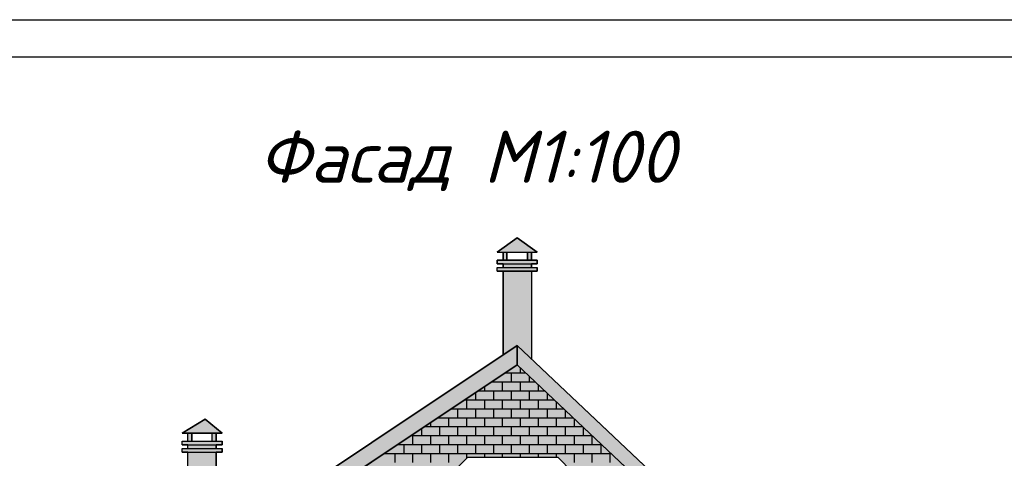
# Model space of a CAD drawing. Header units: millimetres. Extents: x 84778 to 227326, y -44398 to 146312.
# Tile 15 of 67: x 150950 to 164198, y 9106 to 15002. Entities that reach past the tile are written whole.
import ezdxf

# ---------------------------------------------------------------- set-up
doc = ezdxf.new("R2010")
doc.units = ezdxf.units.MM
doc.header["$LTSCALE"] = 10
for name, color, linetype, lineweight in [('Основная', 7, 'Continuous', 30), ('основной', 7, 'Continuous', 30), ('Тонкая', 7, 'Continuous', 25)]:
    doc.layers.add(name, color=color, linetype=linetype, lineweight=lineweight)
doc.layers.add('ОТМЫВКА', color=254, linetype='Continuous')
doc.layers.add('Отмывка 2', color=7, linetype='Continuous')
doc.styles.add('Isocpeur', font='isocpeui.ttf')

msp = doc.modelspace()

# ---------------------------------------------------------------- hatches: boundary and pattern name
at = {"layer": 'Основная', "ltscale": 1000}
for points in [[(157644.4, 12071.1), (157374.4, 11878.5), (157914.4, 11878.5)], [(153444.4, 9631.3), (153134.4, 9444.7), (153674.4, 9444.7)]]:
    msp.add_hatch(color=254, dxfattribs=at).paths.add_polyline_path(points)
at = {"layer": 'ОТМЫВКА', "ltscale": 1000}
h = msp.add_hatch(color=254, dxfattribs=at)
h.paths.add_polyline_path([(153594.4, 9186.2), (153214.4, 9186.2), (153214.4, 7669.2), (153594.4, 7922.4)])
h.paths.add_polyline_path([(153674.4, 9236.2), (153594.4, 9236.2), (153134.4, 9236.2), (153134.4, 9186.2), (153214.4, 9186.2), (153674.4, 9186.2)])
h.paths.add_polyline_path([(153594.4, 9286.2), (153214.4, 9286.2), (153214.4, 9236.2), (153594.4, 9236.2)])
h.paths.add_polyline_path([(153674.4, 9336.2), (153594.4, 9336.2), (153134.4, 9336.2), (153134.4, 9286.2), (153214.4, 9286.2), (153674.4, 9286.2)])
h.paths.add_polyline_path([(153264.4, 9444.7), (153214.4, 9444.7), (153214.4, 9336.2), (153264.4, 9336.2)])
h.paths.add_polyline_path([(153594.4, 9444.7), (153540.4, 9444.7), (153540.4, 9336.2), (153594.4, 9336.2)])
h.paths.add_polyline_path([(157834.4, 11620.1), (157914.4, 11620.1), (157914.4, 11670.1), (157834.4, 11670.1), (157834.4, 11720.1), (157914.4, 11720.1), (157914.4, 11770.1), (157834.4, 11770.1), (157834.4, 11878.5), (157784.4, 11878.5), (157784.4, 11770.1), (157504.4, 11770.1), (157504.4, 11878.5), (157454.4, 11878.5), (157454.4, 11770.1), (157374.4, 11770.1), (157374.4, 11720.1), (157454.4, 11720.1), (157454.4, 11670.1), (157374.4, 11670.1), (157374.4, 11620.1), (157454.4, 11620.1), (157454.4, 10494.6), (157644.4, 10621.3), (157834.4, 10441.9)])
h = msp.add_hatch(color=31, dxfattribs=at)
h.paths.add_polyline_path([(158464.4, 5631.2), (158664.4, 5831.2), (160774.4, 5831.2), (160974.4, 5631.2), (160974.4, 4131.2), (160774.4, 3931.2), (158664.4, 3931.2), (158464.4, 4131.2)], flags=16)
h.paths.add_polyline_path([(154534.4, 7361.3), (154734.4, 7561.3), (156844.4, 7561.3), (157044.4, 7361.3), (157044.4, 5861.3), (156844.4, 5661.3), (154734.4, 5661.3), (154534.4, 5861.3)], flags=16)
h.paths.add_polyline_path([(156779.4, 8921.3), (156979.4, 9121.3), (158189.4, 9121.3), (158389.4, 8921.3), (158389.4, 8061.3), (158189.4, 7861.3), (156979.4, 7861.3), (156779.4, 8061.3)], flags=16)
h.paths.add_polyline_path([(149998.6, 5266.3), (150034.4, 5266.2), (150034.4, 5191.2), (150074.4, 5191.2), (150074.4, 5116.2), (150114.4, 5116.2), (150114.4, 5041.2), (150164.5, 5041.2), (150164.5, 2031.3), (157644.4, 2031.3), (157644.4, 3431.3), (161524.4, 3431.3), (161524.2, 6306.2), (161574.4, 6306.2), (161574.4, 6381.2), (161614.4, 6381.2), (161614.4, 6456.2), (161654.4, 6456.3), (161654.4, 6531.3), (161694.4, 6531.3), (161694.4, 6539), (157644.4, 10361.3)])
h.paths.add_polyline_path([(153994.5, 4361.3), (154194.5, 4561.3), (156904.5, 4561.3), (157104.5, 4361.3), (157104.4, 2861.3), (156904.4, 2661.3), (154194.4, 2661.3), (153994.4, 2861.3)], flags=16)
h.paths.add_polyline_path([(152806.5, 4561.3), (153006.5, 4361.3), (153006.4, 2861.3), (152806.4, 2661.3), (150996.4, 2661.3), (150796.4, 2861.3), (150796.5, 4361.3), (150996.5, 4561.3)], flags=16)
edge = h.paths.add_edge_path(flags=0)
edge.add_line((160974.4, 4131.2), (160974.4, 5631.2))
at = {"layer": 'Отмывка 2', "ltscale": 1000}
h = msp.add_hatch(color=254, dxfattribs=at)
h.paths.add_polyline_path([(157644.4, 10361.3), (157644.4, 10621.3), (149815.5, 5404.2), (149815.5, 5144.2)])
h.paths.add_polyline_path([(157644.4, 10621.3), (157644.4, 10361.3), (161872.4, 6370.9), (161872.4, 6630.9)])

# ---------------------------------------------------------------- linework, layer by layer
at = {"lineweight": 30}
for p, q in [((143226.4, 15002.5), (227326.4, 15002.5)), ((145226.4, 14502.5), (226826.4, 14502.5))]:
    msp.add_line(p, q, dxfattribs=at)
at = {"layer": 'Основная', "ltscale": 1000}
for points in [[(149815.5, 5404.2), (157644.4, 10621.3), (157644.4, 10361.3), (149815.5, 5144.2), (149815.5, 5404.2)], [(157644.4, 10621.3), (161872.4, 6630.9), (161872.4, 6370.9), (157644.4, 10361.3)]]:
    msp.add_lwpolyline(points, dxfattribs=at)
at = {"layer": 'основной', "ltscale": 1000}
for points in [[(149815.5, 5404.2), (149815.5, 5144.2), (157644.4, 10361.3), (157644.4, 10621.3), (149815.5, 5404.2)], [(157644.4, 10621.3), (161872.4, 6630.9), (161872.4, 6370.9), (157644.4, 10361.3)]]:
    msp.add_lwpolyline(points, dxfattribs=at)
at = {"layer": 'основной', "ltscale": 50}
msp.add_lwpolyline([(149815.5, 5144.2), (157644.4, 10361.3)], dxfattribs=at)
at = {"layer": 'Тонкая', "ltscale": 1000}
for p, q in [((157485.3, 10255.2), (157756.7, 10255.2)), ((157568.9, 10134.6), (157568.9, 10255.2)), ((157689.5, 10255.2), (157689.5, 10318.6)), ((157810.2, 10134.6), (157810.2, 10204.7)), ((157207, 10013.9), (157207, 10069.8)), ((157304.2, 10134.6), (157884.5, 10134.6)), ((157327.6, 10134.6), (157327.6, 10150.2)), ((157448.2, 10013.9), (157448.2, 10134.6)), ((157689.5, 10013.9), (157689.5, 10134.6)), ((157930.9, 10013.9), (157930.9, 10090.9)), ((157086.3, 9893.3), (157086.3, 9989.4)), ((157123.2, 10013.9), (158012.3, 10013.9)), ((157327.6, 9893.3), (157327.6, 10013.9)), ((157568.9, 9893.3), (157568.9, 10013.9)), ((157810.2, 9893.3), (157810.2, 10013.9)), ((158051.5, 9893.3), (158051.5, 9977)), ((156942.1, 9893.3), (158140.2, 9893.3)), ((156965.6, 9772.6), (156965.6, 9893.3)), ((157207, 9772.6), (157207, 9893.3)), ((157448.2, 9772.6), (157448.2, 9893.3)), ((157689.5, 9772.6), (157689.5, 9893.3)), ((157930.9, 9772.6), (157930.9, 9893.3)), ((158172.1, 9772.6), (158172.1, 9863.1)), ((156761.1, 9772.6), (158268, 9772.6)), ((156845, 9652), (156845, 9772.6)), ((157086.3, 9652), (157086.3, 9772.6)), ((157327.6, 9652), (157327.6, 9772.6)), ((157568.9, 9652), (157568.9, 9772.6)), ((157810.2, 9652), (157810.2, 9772.6)), ((158051.5, 9652), (158051.5, 9772.6)), ((158292.8, 9652), (158292.8, 9749.3)), ((156483, 9531.3), (156483, 9587.4)), ((156580, 9652), (158395.9, 9652)), ((156603.7, 9652), (156603.7, 9667.8)), ((156724.4, 9531.3), (156724.4, 9652)), ((156965.6, 9531.3), (156965.6, 9652)), ((157207, 9531.3), (157207, 9652)), ((157448.2, 9531.3), (157448.2, 9652)), ((157689.5, 9531.3), (157689.5, 9652)), ((157930.9, 9531.3), (157930.9, 9652)), ((158172.1, 9531.3), (158172.1, 9652)), ((158413.5, 9531.3), (158413.5, 9635.4)), ((156217.9, 9410.7), (158651.5, 9410.7)), ((156241.8, 9290), (156241.8, 9410.7)), ((156362.4, 9410.7), (156362.4, 9507)), ((156399, 9531.3), (158523.7, 9531.3)), ((156483, 9290), (156483, 9410.7)), ((156603.7, 9410.7), (156603.7, 9531.3)), ((156724.4, 9290), (156724.4, 9410.7)), ((156845, 9410.7), (156845, 9531.3)), ((156965.6, 9290), (156965.6, 9410.7)), ((157086.3, 9410.7), (157086.3, 9531.3)), ((157207, 9290), (157207, 9410.7)), ((157327.6, 9410.7), (157327.6, 9531.3)), ((157448.2, 9290), (157448.2, 9410.7)), ((157568.9, 9410.7), (157568.9, 9531.3)), ((157689.5, 9290), (157689.5, 9410.7)), ((157810.2, 9410.7), (157810.2, 9531.3)), ((157930.9, 9290), (157930.9, 9410.7)), ((158051.5, 9410.7), (158051.5, 9531.3)), ((158172.1, 9290), (158172.1, 9410.7)), ((158292.8, 9410.7), (158292.8, 9531.3)), ((158413.5, 9290), (158413.5, 9410.7)), ((158534.1, 9410.7), (158534.1, 9521.5)), ((158654.8, 9290), (158654.8, 9407.7)), ((156036.9, 9290), (158779.4, 9290)), ((156121.1, 9169.4), (156121.1, 9290)), ((156362.4, 9169.4), (156362.4, 9290)), ((156603.7, 9169.4), (156603.7, 9290)), ((156845, 9169.4), (156845, 9290)), ((157086.3, 9169.4), (157086.3, 9290)), ((157327.6, 9169.4), (157327.6, 9290)), ((157568.9, 9169.4), (157568.9, 9290)), ((157810.2, 9169.4), (157810.2, 9290)), ((158051.5, 9169.4), (158051.5, 9290)), ((158292.8, 9169.4), (158292.8, 9290)), ((158534.1, 9169.4), (158534.1, 9290)), ((158775.4, 9169.4), (158775.4, 9290)), ((155855.8, 9169.4), (158907.2, 9169.4)), ((155879.8, 9169.4), (155879.8, 9185.4)), ((156000.5, 9048.7), (156000.5, 9169.4)), ((156241.8, 9048.7), (156241.8, 9169.4)), ((156483, 9048.7), (156483, 9169.4)), ((156724.4, 9048.7), (156724.4, 9169.4)), ((156965.6, 9107.6), (156965.6, 9169.4)), ((157207, 9121.3), (157207, 9169.4)), ((157448.2, 9121.3), (157448.2, 9169.4)), ((157689.5, 9121.3), (157689.5, 9169.4)), ((157930.9, 9121.3), (157930.9, 9169.4)), ((158172.1, 9121.3), (158172.1, 9169.4)), ((158413.5, 9048.7), (158413.5, 9169.4)), ((158654.8, 9048.7), (158654.8, 9169.4)), ((158896, 9048.7), (158896, 9169.4))]:
    msp.add_line(p, q, dxfattribs=at)
at = {"layer": 'Тонкая', "linetype": 'Continuous', "ltscale": 1000}
msp.add_line((156979.4, 9121.3), (158189.4, 9121.3), dxfattribs=at)
for points in [[(157374.4, 11878.5), (157644.4, 12071.1), (157914.4, 11878.5)], [(150164.4, 2031.3), (150164.5, 5041.2), (150114.4, 5041.2), (150114.4, 5116.2), (150074.4, 5116.2), (150074.4, 5191.2), (150034.4, 5191.2), (150034.4, 5266.2), (149998.6, 5266.3), (157644.4, 10361.3), (161694.4, 6539), (161694.4, 6531.3), (161654.4, 6531.3), (161654.4, 6456.2), (161614.4, 6456.2), (161614.4, 6381.2), (161574.4, 6381.2), (161574.4, 6306.2), (161524.4, 6306.2), (161524.4, 3431.3), (157644.4, 3431.3), (157644.4, 2031.3), (150164.4, 2031.3)], [(153134.4, 9444.7), (153444.4, 9631.3), (153674.4, 9444.7)], [(156779.4, 8921.3), (156979.4, 9121.3), (158189.4, 9121.3), (158389.4, 8921.3), (158389.4, 8061.3), (158189.4, 7861.3), (156979.4, 7861.3), (156779.4, 8061.3), (156779.4, 8921.3)]]:
    msp.add_lwpolyline(points, dxfattribs=at)
at = {"layer": 'Тонкая', "ltscale": 1000}
for points in [[(157374.4, 11878.5), (157914.4, 11878.5), (157644.4, 12071.1), (157374.4, 11878.5)], [(157374.4, 11878.5), (157914.4, 11878.5), (157644.4, 12071.1), (157374.4, 11878.5)], [(157454.4, 10494.6), (157454.4, 11620.1), (157374.4, 11620.1), (157374.4, 11670.1), (157454.4, 11670.1), (157454.4, 11720.1), (157374.4, 11720.1), (157374.4, 11770.1), (157454.4, 11770.1), (157454.4, 11878.5), (157504.4, 11878.5), (157504.4, 11770.1), (157784.4, 11770.1), (157784.4, 11878.5), (157834.4, 11878.5), (157834.4, 11770.1), (157914.4, 11770.1), (157914.4, 11720.1), (157834.4, 11720.1), (157834.4, 11670.1), (157914.4, 11670.1), (157914.4, 11620.1), (157834.4, 11620.1), (157834.4, 10441.9)], [(157454.4, 11878.5), (157454.4, 11770.1)], [(157504.4, 11878.5), (157504.4, 11770.1)], [(157784.4, 11878.5), (157784.4, 11770.1)], [(157834.4, 11878.5), (157834.4, 11770.1)], [(157374.4, 11770.1), (157374.4, 11720.1), (157914.4, 11720.1), (157914.4, 11770.1), (157374.4, 11770.1)], [(157374.4, 11670.1), (157914.4, 11670.1), (157914.4, 11620.1), (157374.4, 11620.1), (157374.4, 11670.1)], [(157454.4, 11720.1), (157834.4, 11720.1)], [(157454.4, 11720.1), (157454.4, 11670.1)], [(157454.4, 11670.1), (157834.4, 11670.1)], [(157834.4, 11720.1), (157834.4, 11670.1)], [(157454.4, 11620.1), (157834.4, 11620.1)], [(157454.4, 11620.1), (157454.4, 10494.6)], [(157834.4, 11620.1), (157834.4, 10441.9)], [(150164.5, 2031.3), (157644.4, 2031.3), (157644.4, 3431.3), (161524.4, 3431.3), (161524.2, 6306.2), (161574.4, 6306.2), (161574.4, 6381.2), (161614.4, 6381.2), (161614.4, 6456.2), (161654.4, 6456.3), (161654.4, 6531.3), (161694.4, 6531.3), (161694.4, 6539), (157644.4, 10361.3), (149998.6, 5266.3)], [(153134.4, 9444.7), (153674.4, 9444.7), (153444.4, 9631.3), (153134.4, 9444.7)], [(153214.4, 7669.2), (153214.4, 9186.2), (153134.4, 9186.2), (153134.4, 9236.2), (153214.4, 9236.2), (153214.4, 9286.2), (153134.4, 9286.2), (153134.4, 9336.2), (153214.4, 9336.2), (153214.4, 9444.7), (153134.4, 9444.7), (153444.4, 9631.3), (153674.4, 9444.7), (153214.4, 9444.7)], [(153214.4, 7669.2), (153214.4, 9186.2), (153134.4, 9186.2), (153134.4, 9236.2), (153214.4, 9236.2), (153214.4, 9286.2), (153134.4, 9286.2), (153134.4, 9336.2), (153214.4, 9336.2), (153214.4, 9444.7), (153264.4, 9444.7), (153264.4, 9336.2), (153540.4, 9336.2), (153540.4, 9444.7), (153594.4, 9444.7), (153594.4, 9336.2), (153674.4, 9336.2), (153674.4, 9286.2), (153594.4, 9286.2), (153594.4, 9236.2), (153674.4, 9236.2), (153674.4, 9186.2), (153594.4, 9186.2), (153594.4, 7922.4)], [(153264.4, 9444.7), (153264.4, 9336.2), (153540.4, 9336.2), (153540.4, 9444.7)], [(153594.4, 9444.7), (153594.4, 9336.2), (153674.4, 9336.2), (153674.4, 9286.2), (153594.4, 9286.2), (153594.4, 9236.2), (153674.4, 9236.2), (153674.4, 9186.2), (153594.4, 9186.2), (153594.4, 7922.4)], [(153214.4, 9336.2), (153594.4, 9336.2)], [(153214.4, 9286.2), (153594.4, 9286.2)], [(153214.4, 9236.2), (153594.4, 9236.2)], [(153214.4, 9186.2), (153594.4, 9186.2)], [(156779.4, 8061.3), (156779.4, 8921.3), (156979.4, 9121.3), (158189.4, 9121.3), (158389.4, 8921.3), (158389.4, 8061.3), (158189.4, 7861.3), (156979.4, 7861.3), (156779.4, 8061.3)]]:
    msp.add_lwpolyline(points, dxfattribs=at)
at = {"layer": 'Тонкая', "ltscale": 50}
for points in [[(157374.4, 11878.5), (157914.4, 11878.5)], [(157454.4, 11770.1), (157454.4, 11878.5)], [(157504.4, 11770.1), (157504.4, 11878.5)], [(157784.4, 11770.1), (157784.4, 11878.5)], [(157834.4, 11770.1), (157834.4, 11878.5)], [(157374.4, 11770.1), (157914.4, 11770.1)], [(157374.4, 11720.1), (157374.4, 11770.1)], [(157374.4, 11720.1), (157914.4, 11720.1)], [(157374.4, 11670.1), (157914.4, 11670.1)], [(157374.4, 11620.1), (157374.4, 11670.1)], [(157454.4, 11670.1), (157454.4, 11720.1)], [(157834.4, 11670.1), (157834.4, 11720.1)], [(157914.4, 11720.1), (157914.4, 11770.1)], [(157914.4, 11620.1), (157914.4, 11670.1)], [(157374.4, 11620.1), (157914.4, 11620.1)], [(161872.4, 6370.9), (157644.4, 10361.3)], [(153134.4, 9444.7), (153674.4, 9444.7)], [(153214.4, 9336.2), (153214.4, 9444.7)], [(153264.4, 9336.2), (153264.4, 9444.7)], [(153540.4, 9336.2), (153540.4, 9444.7)], [(153594.4, 9336.2), (153594.4, 9444.7)], [(153134.4, 9286.2), (153134.4, 9336.2)], [(153134.4, 9336.2), (153674.4, 9336.2)], [(153134.4, 9286.2), (153674.4, 9286.2)], [(153214.4, 9236.2), (153214.4, 9286.2)], [(153594.4, 9236.2), (153594.4, 9286.2)], [(153674.4, 9286.2), (153674.4, 9336.2)], [(153134.4, 9186.2), (153134.4, 9236.2)], [(153134.4, 9236.2), (153674.4, 9236.2)], [(153134.4, 9186.2), (153674.4, 9186.2)], [(153214.4, 7669.2), (153214.4, 9186.2)], [(153594.4, 7922.4), (153594.4, 9186.2)], [(153674.4, 9186.2), (153674.4, 9236.2)]]:
    msp.add_lwpolyline(points, dxfattribs=at)
at = {"layer": 'Тонкая', "linetype": 'Continuous', "lineweight": 0, "ltscale": 1000}
for points in [[(157454.4, 10494.6), (157454.4, 11620.1)], [(157834.4, 10441.9), (157834.4, 11620.1)]]:
    msp.add_lwpolyline(points, dxfattribs=at)
at = {"layer": 'Тонкая', "lineweight": 30, "ltscale": 50}
for points in [[(149680.7, 5314.4), (157644.4, 10621.3)], [(162024.4, 6487.6), (157644.4, 10621.3)]]:
    msp.add_lwpolyline(points, dxfattribs=at)

# ---------------------------------------------------------------- texts
at = {"lineweight": 20, "insert": (154161.2, 13510.2), "char_height": 700, "width": 9830.8, "attachment_point": 1, "style": 'Isocpeur'}
msp.add_mtext('{\\fISOCPEUR|b0|i1|c204|p34;Фасад М1:100 }', dxfattribs=at)

doc.saveas('drawing.dxf')
